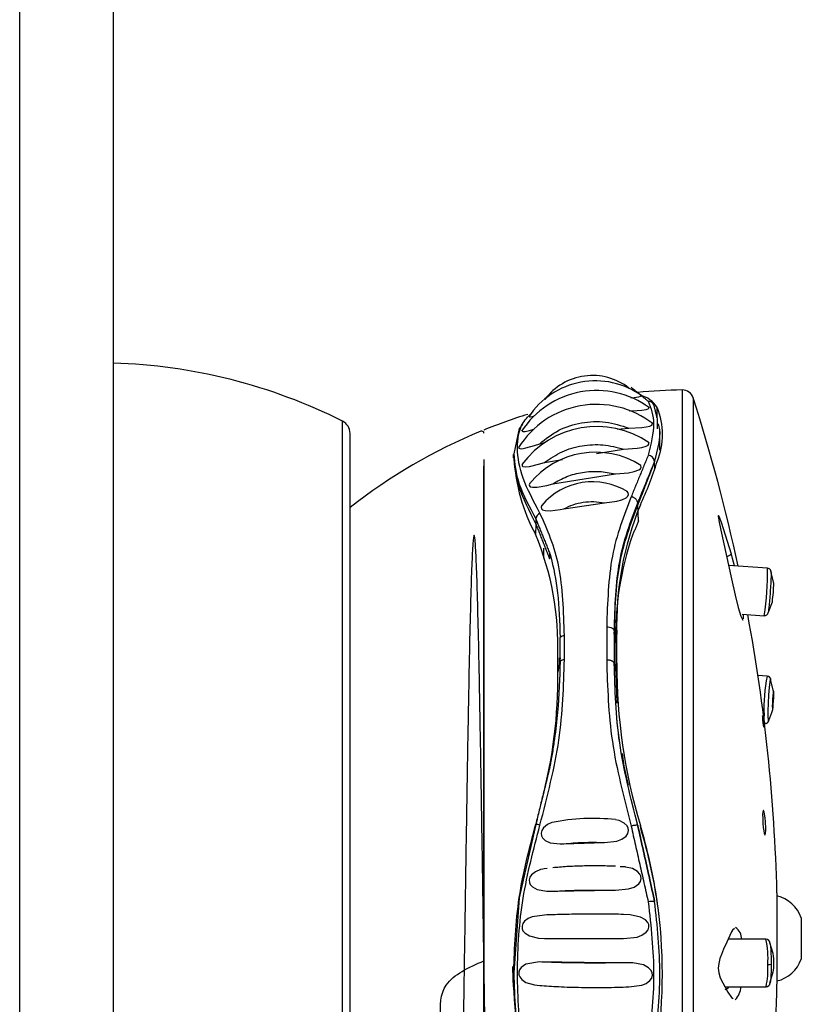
# Model space of a CAD drawing. Header units: millimetres. Extents: x 258.5 to 258.82, y 332.18 to 333.7.
# Tile 1 of 5: x 258.5849 to 258.6259, y 332.3886 to 332.4403. Entities that reach past the tile are written whole.
import ezdxf

# ---------------------------------------------------------------- set-up
doc = ezdxf.new("R2010")
doc.units = ezdxf.units.MM
doc.layers.add('SANINDUSA', color=3, linetype='Continuous')

msp = doc.modelspace()

# ---------------------------------------------------------------- linework, layer by layer
at = {"layer": 'SANINDUSA', "linetype": 'Continuous'}
for p, q in [((258.5848772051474, 332.3109292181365), (258.5848772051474, 333.5509292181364)), ((258.5897899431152, 333.5509292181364), (258.5897899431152, 332.3109292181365)), ((258.6196678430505, 332.42081153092), (258.6196678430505, 332.3901262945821)), ((258.6202485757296, 332.4203944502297), (258.6202485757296, 332.3903625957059)), ((258.6183684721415, 332.4187792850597), (258.6183567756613, 332.4198932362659)), ((258.6018330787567, 332.3648575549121), (258.6018330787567, 332.4191723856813)), ((258.6022299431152, 332.3655009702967), (258.6022299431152, 332.4185289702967)), ((258.6162655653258, 332.4187541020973), (258.6168632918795, 332.4188118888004)), ((258.6184961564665, 332.4176484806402), (258.6184960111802, 332.4186984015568)), ((258.6121857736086, 332.4179876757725), (258.6124487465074, 332.4180562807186)), ((258.6108202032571, 332.4174570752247), (258.6108202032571, 332.4173488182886)), ((258.615171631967, 332.4174717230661), (258.6165919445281, 332.4177114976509)), ((258.6108014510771, 332.4173471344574), (258.6108014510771, 332.4173428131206)), ((258.6108202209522, 332.4172387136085), (258.6108202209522, 332.4170909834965)), ((258.6124462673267, 332.4170116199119), (258.6133780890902, 332.4171689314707)), ((258.6182274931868, 332.416661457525), (258.6182228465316, 332.4170537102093)), ((258.6128693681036, 332.4158770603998), (258.6161593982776, 332.416403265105)), ((258.6134510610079, 332.4145704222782), (258.615583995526, 332.414889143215)), ((258.6173383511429, 332.4147730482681), (258.6173383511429, 332.4148813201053)), ((258.6173840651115, 332.413932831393), (258.6173385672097, 332.4147691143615)), ((258.6119820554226, 332.4140431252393), (258.6119820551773, 332.4137806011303)), ((258.611980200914, 332.4137250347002), (258.6119638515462, 332.4132352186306)), ((258.6241559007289, 332.4114533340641), (258.6221061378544, 332.4115998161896)), ((258.6244768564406, 332.4106766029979), (258.6243322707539, 332.4112763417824)), ((258.6228171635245, 332.4090426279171), (258.6239776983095, 332.4089596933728)), ((258.6228974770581, 332.408787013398), (258.6228879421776, 332.4090375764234)), ((258.6157039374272, 332.4083713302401), (258.6157039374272, 332.4066272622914)), ((258.6132621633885, 332.4067532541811), (258.6132621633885, 332.4076340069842)), ((258.6134867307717, 332.4066563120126), (258.6134867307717, 332.4079166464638)), ((258.6161002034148, 332.4079902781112), (258.6161779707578, 332.4074714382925)), ((258.6162332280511, 332.4064653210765), (258.6162332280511, 332.4079964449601)), ((258.6161779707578, 332.4074714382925), (258.6161779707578, 332.4059906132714)), ((258.6131352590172, 332.405998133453), (258.6131352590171, 332.4068337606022)), ((258.6132621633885, 332.4067532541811), (258.6131352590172, 332.405998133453)), ((258.6132010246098, 332.4067442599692), (258.6132010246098, 332.4065011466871)), ((258.6161002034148, 332.4064597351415), (258.6161779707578, 332.4059906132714)), ((258.6161779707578, 332.4059906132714), (258.6162451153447, 332.4043671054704)), ((258.6241282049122, 332.4057911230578), (258.6236500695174, 332.4058146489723)), ((258.6244651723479, 332.4050062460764), (258.6243163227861, 332.4056044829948)), ((258.6239925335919, 332.4032947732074), (258.6240053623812, 332.4032941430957)), ((258.6119820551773, 332.3980168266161), (258.6119820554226, 332.3979982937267)), ((258.6173383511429, 332.3979391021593), (258.6173383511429, 332.397946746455)), ((258.6175180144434, 332.3977091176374), (258.6174719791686, 332.3979484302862)), ((258.6134510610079, 332.3969808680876), (258.615583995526, 332.3970510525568)), ((258.6112316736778, 332.3948836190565), (258.6112316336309, 332.3948834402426)), ((258.6128693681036, 332.3944898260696), (258.6161593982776, 332.3945444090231)), ((258.6246472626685, 332.3944149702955), (258.6246472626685, 332.3918575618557)), ((258.6259262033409, 332.3930949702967), (258.6259262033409, 332.3909349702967)), ((258.6240604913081, 332.391980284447), (258.6220759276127, 332.3919702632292)), ((258.624446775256, 332.3912178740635), (258.6242678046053, 332.3917864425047)), ((258.6246472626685, 332.3918575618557), (258.6246472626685, 332.3896149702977)), ((258.6108014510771, 332.3902259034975), (258.6108014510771, 332.3902257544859)), ((258.6108202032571, 332.3902259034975), (258.6108202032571, 332.3902182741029)), ((258.6196678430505, 332.3901262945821), (258.6196678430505, 332.3632184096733)), ((258.6202485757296, 332.3903625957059), (258.6202485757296, 332.3636354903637)), ((258.6242710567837, 332.3896713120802), (258.6244442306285, 332.390253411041)), ((258.6219274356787, 332.389469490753), (258.6240731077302, 332.389480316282)), ((258.6222571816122, 332.3889106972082), (258.6223434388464, 332.3888614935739))]:
    msp.add_line(p, q, dxfattribs=at)
at = {"layer": 'SANINDUSA', "linetype": 'Continuous', "flags": 128}
for points in [[(258.616976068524, 332.4204067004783), (258.6171411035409, 332.4204206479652), (258.6173912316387, 332.4204559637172), (258.6174767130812, 332.420479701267), (258.6175165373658, 332.4205085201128), (258.6175018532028, 332.4205351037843)], [(258.6116480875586, 332.4194444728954), (258.6116353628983, 332.4194296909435), (258.6116474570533, 332.4194088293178), (258.6116930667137, 332.419405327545), (258.6118080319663, 332.4194232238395), (258.6118919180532, 332.419444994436)], [(258.6168795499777, 332.4197079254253), (258.6173029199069, 332.4197273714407), (258.6175576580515, 332.419750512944), (258.6177827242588, 332.4197885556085), (258.6178756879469, 332.4198199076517), (258.6179227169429, 332.4198602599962), (258.6179118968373, 332.4198986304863), (258.61788297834, 332.4199188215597)], [(258.6113023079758, 332.4190057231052), (258.6111139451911, 332.4187867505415), (258.6108202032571, 332.4174570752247), (258.6108202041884, 332.4174570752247)], [(258.6168632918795, 332.4188118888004), (258.6175469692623, 332.4188422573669), (258.6177769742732, 332.4188705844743), (258.6179776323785, 332.4189176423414), (258.6180676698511, 332.418960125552), (258.6181090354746, 332.419014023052), (258.6180931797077, 332.4190640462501), (258.6180500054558, 332.4191000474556)], [(258.6112774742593, 332.4186998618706), (258.6112579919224, 332.4186731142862), (258.6112666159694, 332.4186399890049), (258.6113085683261, 332.4186273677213), (258.6114160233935, 332.418634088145), (258.6116436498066, 332.4186849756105), (258.611887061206, 332.4187600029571)], [(258.6111103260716, 332.41784314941), (258.6110859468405, 332.4178026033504), (258.6110930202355, 332.4177568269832), (258.6111348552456, 332.417733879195), (258.6112411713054, 332.4177284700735), (258.6114624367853, 332.4177654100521), (258.6119190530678, 332.4178974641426), (258.6121857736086, 332.4179876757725)], [(258.6165919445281, 332.4177114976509), (258.6173029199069, 332.4177564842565), (258.6175576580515, 332.417795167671), (258.6177827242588, 332.4178587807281), (258.6178756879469, 332.4179100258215), (258.6179227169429, 332.4179742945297), (258.6179118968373, 332.4180338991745), (258.6178634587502, 332.4180854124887)], [(258.6112973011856, 332.416954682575), (258.6112579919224, 332.4168809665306), (258.6112666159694, 332.4168269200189), (258.6113085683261, 332.4167959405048), (258.6114160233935, 332.4167779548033), (258.6116436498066, 332.4167988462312), (258.6121309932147, 332.4169163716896), (258.6124462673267, 332.4170116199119)], [(258.6161593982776, 332.416403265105), (258.6168549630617, 332.4164664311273), (258.6171411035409, 332.4165221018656), (258.6173912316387, 332.4166141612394), (258.6174767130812, 332.4166772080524), (258.6175165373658, 332.4167526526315), (258.6175018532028, 332.4168209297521), (258.6174499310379, 332.4168799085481)], [(258.6116732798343, 332.4159213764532), (258.6116353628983, 332.4158338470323), (258.6116474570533, 332.415771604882), (258.6116930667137, 332.4157311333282), (258.6118080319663, 332.4156993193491), (258.6120486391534, 332.4157026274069), (258.6125648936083, 332.4157990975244), (258.6128693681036, 332.4158770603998)], [(258.615583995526, 332.414889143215), (258.6162393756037, 332.4149749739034), (258.6165003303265, 332.4150448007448), (258.6167258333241, 332.4151530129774), (258.6168145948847, 332.4152354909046), (258.6168520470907, 332.4153304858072), (258.6168323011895, 332.4154130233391), (258.6167717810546, 332.4154839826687)], [(258.6123023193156, 332.4147564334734), (258.6122672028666, 332.4146541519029), (258.6122853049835, 332.4145780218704), (258.6123409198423, 332.4145229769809), (258.6124722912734, 332.414474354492), (258.6127293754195, 332.4144592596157), (258.6132587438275, 332.4145309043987), (258.6134510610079, 332.4145704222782)], [(258.6222571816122, 332.4121830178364), (258.6217298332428, 332.4138505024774), (258.6216038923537, 332.4141692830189), (258.6215780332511, 332.4142119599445), (258.6215664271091, 332.4142098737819), (258.6215654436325, 332.4141740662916), (258.6215730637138, 332.414109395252), (258.6215987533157, 332.4139623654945), (258.6217062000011, 332.413450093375), (258.6222571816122, 332.4109010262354)], [(258.6224143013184, 332.4115777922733), (258.6223173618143, 332.4119671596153), (258.6222571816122, 332.4121830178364)], [(258.6222571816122, 332.4109010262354), (258.6224511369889, 332.4100306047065), (258.6226142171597, 332.4093979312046), (258.6227555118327, 332.4089429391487), (258.6228548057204, 332.4087314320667), (258.6228626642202, 332.4087416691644)], [(258.6241860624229, 332.4091044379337), (258.6242214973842, 332.4091957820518), (258.6244055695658, 332.409682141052), (258.6244090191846, 332.409691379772)], [(258.6157039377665, 332.4083713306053), (258.6157790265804, 332.4083711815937), (258.6158524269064, 332.4083622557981), (258.6159209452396, 332.40834495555), (258.6159815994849, 332.4083200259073), (258.6160317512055, 332.4082885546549), (258.616069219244, 332.4082519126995), (258.6160923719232, 332.4082116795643), (258.6161002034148, 332.4081696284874)], [(258.6244784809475, 332.4048431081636), (258.6244755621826, 332.4049659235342), (258.624467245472, 332.4050215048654), (258.6244548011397, 332.4050013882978), (258.6244401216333, 332.4049086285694), (258.6244254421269, 332.4047573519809), (258.6244129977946, 332.4045705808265), (258.6244046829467, 332.4043767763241), (258.6244017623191, 332.4042054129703), (258.6244046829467, 332.4040825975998), (258.6244129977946, 332.4040270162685), (258.6244254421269, 332.4040471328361), (258.6244401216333, 332.4041398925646), (258.6244548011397, 332.404291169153), (258.624467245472, 332.4044779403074), (258.6244755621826, 332.4046717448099), (258.6244784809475, 332.4048431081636)], [(258.6242214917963, 332.4034617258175), (258.6243695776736, 332.4038833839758), (258.6244247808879, 332.4040433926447)], [(258.6239507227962, 332.403107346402), (258.623926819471, 332.4033201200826), (258.6239083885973, 332.403504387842), (258.623897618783, 332.4036382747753), (258.6238956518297, 332.4037070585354), (258.6238988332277, 332.4037057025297)], [(258.6165138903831, 332.4017171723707), (258.616597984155, 332.4010559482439), (258.6168330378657, 332.4000551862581)], [(258.615583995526, 332.3970510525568), (258.6162393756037, 332.3971270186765), (258.6165003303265, 332.3972240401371), (258.6167258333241, 332.3973899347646), (258.6168145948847, 332.3975214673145), (258.6168520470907, 332.3976757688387), (258.6168323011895, 332.3978117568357), (258.6167717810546, 332.39793038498), (258.6166297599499, 332.3980717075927), (258.6163555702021, 332.3982075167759), (258.6161723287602, 332.398235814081)], [(258.6240403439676, 332.398139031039), (258.6240210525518, 332.3983517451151), (258.6239966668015, 332.3985351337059), (258.6239697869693, 332.3986694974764), (258.623943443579, 332.3987389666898), (258.6239207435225, 332.3987348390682), (258.6239043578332, 332.398657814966), (258.6238961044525, 332.3985176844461), (258.623896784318, 332.3983311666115), (258.6239062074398, 332.3981191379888), (258.6239106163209, 332.3980537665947), (258.6239299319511, 332.3978410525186), (258.6239543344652, 332.3976576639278), (258.6239812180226, 332.3975232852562), (258.6240075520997, 332.3974538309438), (258.6240302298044, 332.3974579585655), (258.6240465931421, 332.3975349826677), (258.6240548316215, 332.3976751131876), (258.6240541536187, 332.3978616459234), (258.6240447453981, 332.3980736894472), (258.6240403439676, 332.398139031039)], [(258.6119820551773, 332.3979982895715), (258.6111139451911, 332.3941526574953), (258.6108202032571, 332.3902182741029), (258.6108202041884, 332.3902182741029)], [(258.6128414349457, 332.3981030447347), (258.6128270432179, 332.3981006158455), (258.6125894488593, 332.3979932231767), (258.6123850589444, 332.3978219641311), (258.6123023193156, 332.3976879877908), (258.6122672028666, 332.3975342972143), (258.6122853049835, 332.3974023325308), (258.6123409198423, 332.3972902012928), (258.6124722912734, 332.3971596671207), (258.6127293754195, 332.3970392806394), (258.6132587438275, 332.3969760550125), (258.6134510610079, 332.3969808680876), (258.6134510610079, 332.3969808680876)], [(258.612347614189, 332.3956451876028), (258.6122226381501, 332.3956262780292), (258.6119714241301, 332.3955208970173), (258.6117523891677, 332.3953476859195), (258.6116732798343, 332.3952268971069), (258.6116353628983, 332.3950849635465), (258.6116474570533, 332.3949599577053), (258.6116930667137, 332.3948554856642), (258.6118080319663, 332.3947257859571), (258.6120486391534, 332.3945911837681), (258.6125648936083, 332.3944933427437), (258.6128693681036, 332.3944898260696), (258.6128693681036, 332.3944898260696)], [(258.6125839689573, 332.3956847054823), (258.6124226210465, 332.3956675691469), (258.6123461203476, 332.3956552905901)], [(258.6161593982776, 332.3945444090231), (258.6168549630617, 332.3946165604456), (258.6171411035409, 332.3947156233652), (258.6173912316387, 332.3948902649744), (258.6174767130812, 332.3950108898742), (258.6175165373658, 332.3951543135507), (258.6175018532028, 332.3952828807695), (258.6174499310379, 332.3953931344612), (258.6173200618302, 332.3955325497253), (258.6170518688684, 332.395680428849), (258.6166908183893, 332.3957542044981)], [(258.616693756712, 332.3957693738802), (258.6166409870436, 332.3957732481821), (258.6164056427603, 332.3957829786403)], [(258.6124452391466, 332.3932447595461), (258.6117965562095, 332.3931544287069), (258.6115783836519, 332.3930626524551), (258.6113859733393, 332.3929169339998), (258.6113015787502, 332.3927988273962), (258.6112579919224, 332.3926555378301), (258.6112666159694, 332.392527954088), (258.6113085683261, 332.3924224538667), (258.6114160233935, 332.392289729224), (258.6116436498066, 332.3921454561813), (258.6121309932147, 332.3920252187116), (258.6124462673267, 332.3920097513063)], [(258.6165919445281, 332.3920096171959), (258.6173029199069, 332.3920900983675), (258.6175576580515, 332.3921842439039), (258.6177827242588, 332.3923392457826), (258.6178756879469, 332.3924604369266), (258.6179227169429, 332.392607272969), (258.6179118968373, 332.3927386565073), (258.6178634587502, 332.3928488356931), (258.6177402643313, 332.3929879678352), (258.6174826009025, 332.3931386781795), (258.6169424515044, 332.3932632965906), (258.6165923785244, 332.3932791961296)], [(258.6224091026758, 332.3925380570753), (258.6223084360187, 332.3924570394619), (258.6222571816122, 332.3923612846)], [(258.6222571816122, 332.3923612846), (258.6220075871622, 332.3918228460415), (258.6218388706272, 332.3914437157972), (258.6217273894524, 332.3911685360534), (258.6216551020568, 332.3909607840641), (258.6215894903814, 332.3907031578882), (258.6215714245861, 332.3905783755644), (258.6215647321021, 332.3904488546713), (258.6215702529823, 332.3903341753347), (258.6215907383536, 332.3902009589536), (258.621670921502, 332.3899416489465), (258.6220730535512, 332.3892014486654), (258.6222571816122, 332.3889106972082)], [(258.612184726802, 332.390778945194), (258.6114637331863, 332.3906630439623), (258.6112052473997, 332.3904868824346), (258.6111270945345, 332.390375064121), (258.6110859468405, 332.3902397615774), (258.6110930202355, 332.3901081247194), (258.6111348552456, 332.3899967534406), (258.6112411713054, 332.3898576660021), (258.6114624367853, 332.3897053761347), (258.6119190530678, 332.389572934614), (258.6121857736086, 332.3895504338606)], [(258.6168639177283, 332.3907397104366), (258.6145206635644, 332.3907502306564), (258.612184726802, 332.390778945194)], [(258.6168632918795, 332.3894722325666), (258.6175469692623, 332.3895613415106), (258.6177769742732, 332.3896567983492), (258.6179776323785, 332.3898068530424), (258.6180676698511, 332.3899336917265), (258.6181090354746, 332.3900848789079), (258.6180931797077, 332.3902171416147), (258.6180392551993, 332.3903303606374), (258.617905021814, 332.390473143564), (258.6176305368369, 332.3906225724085), (258.6170748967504, 332.3907327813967), (258.6168639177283, 332.3907397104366)], [(258.6220985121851, 332.3894703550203), (258.6220494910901, 332.3893816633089), (258.6219108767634, 332.3893138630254)]]:
    msp.add_lwpolyline(points, dxfattribs=at)
at = {"layer": 'SANINDUSA', "linetype": 'Continuous'}
for centre, radius, start, end in [((258.5889076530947, 332.3934357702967), 0.02879999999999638, 63.33331268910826, 88.2444651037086), ((258.614957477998, 332.4184547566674), 0.00311676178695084, 52.00825712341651, 143.2623897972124), ((258.6151076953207, 332.4171169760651), 0.004173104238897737, 54.27435145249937, 146.7869582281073), ((258.6151728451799, 332.4160942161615), 0.004689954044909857, 53.70033219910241, 147.0070321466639), ((258.6201129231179, 332.3920149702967), 0.02879999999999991, 90.88549390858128, 95.54144044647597), ((258.6171334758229, 332.4191339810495), 0.001439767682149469, 31.82628554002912, 76.40187265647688), ((258.6196771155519, 332.4202116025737), 0.0006000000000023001, 17.74288892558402, 90.88549390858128), ((258.6151697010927, 332.4152151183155), 0.004837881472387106, 52.3198609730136, 147.9123309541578), ((258.6178860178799, 332.4198805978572), 0.0003369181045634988, 1.318210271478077, 89.88955905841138), ((258.5315531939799, 332.3920149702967), 0.09312500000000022, 12.11799736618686, 17.74288892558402), ((258.6200602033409, 332.3920149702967), 0.02880000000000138, 107.1692696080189, 112.0478414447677), ((258.6149753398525, 332.4184757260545), 0.003666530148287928, 337.2563913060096, 22.74360869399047), ((258.6015099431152, 332.4185289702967), 0.0007200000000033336, 359.9999999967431, 63.33331268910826), ((258.6200602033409, 332.3920149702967), 0.02880000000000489, 112.3803415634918, 128.2508980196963), ((258.6091402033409, 332.4185346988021), 0.0001199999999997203, 0, 112.3803415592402), ((258.6151830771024, 332.4140278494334), 0.00486356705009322, 55.60774490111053, 143.9259463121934), ((258.6151174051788, 332.4130787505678), 0.00446425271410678, 57.64407300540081, 141.0895899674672), ((258.6178586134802, 332.4170218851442), 0.0003656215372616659, 4.994420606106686, 85.59941854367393), ((258.6203266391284, 332.417759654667), 0.009508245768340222, 183.2436863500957, 208.4142782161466), ((258.6028250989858, 332.4217763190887), 0.01623248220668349, 334.4646165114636, 343.1026374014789), ((258.6149672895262, 332.4124966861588), 0.003495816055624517, 58.0271027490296, 139.9327141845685), ((258.6327793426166, 332.4084789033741), 0.01655314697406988, 157.6292307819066, 181.6701729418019), ((258.6123617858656, 332.4140032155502), 0.0003818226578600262, 115.1390330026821, 173.999562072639), ((258.5980534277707, 332.4073818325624), 0.01509178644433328, 357.9187699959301, 22.82093725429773), ((258.6322098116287, 332.4079130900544), 0.01603792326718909, 160.6322033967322, 181.5780219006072), ((258.6241182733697, 332.4087157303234), 0.003935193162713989, 118.2250025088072, 122.7629079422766), ((258.6093064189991, 332.4112613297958), 0.01485072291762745, 351.0840641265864, 0.7408092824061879), ((258.624132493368, 332.4112325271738), 0.0002184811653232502, 349.0039588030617, 83.91262628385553), ((258.6165902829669, 332.4107399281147), 0.007886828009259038, 352.3009605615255, 359.5399314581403), ((258.6240012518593, 332.4091528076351), 0.0001909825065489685, 263.0349269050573, 349.8662728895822), ((258.5315531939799, 332.3920149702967), 0.09312500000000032, 1.476779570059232, 10.52246119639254), ((258.6135257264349, 332.4075254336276), 0.0003931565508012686, 95.69232017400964, 132.2272062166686), ((258.5887578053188, 332.4056151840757), 0.02438046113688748, 345.0103815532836, 0.8999794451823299), ((258.6457390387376, 332.4064082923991), 0.02950586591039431, 179.8892552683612, 196.661597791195), ((258.6327752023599, 332.4040973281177), 0.008811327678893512, 168.9171104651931, 182.2882555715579), ((258.6241198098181, 332.4055760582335), 0.000211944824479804, 358.2859253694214, 87.76469471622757), ((258.6247855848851, 332.4035807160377), 0.0008311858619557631, 168.5639652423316, 200.1678099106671), ((258.6240171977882, 332.403506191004), 0.0002090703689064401, 266.9048676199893, 349.5907046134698), ((258.614989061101, 332.3875873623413), 0.0107303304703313, 83.65587251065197, 101.5436439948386), ((258.6120097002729, 332.3974652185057), 0.0005337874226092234, 69.16216222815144, 92.9687028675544), ((258.5911035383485, 332.3900047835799), 0.02753899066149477, 8.261055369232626, 16.76520413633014), ((258.5920683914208, 332.3900524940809), 0.02657644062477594, 8.26996743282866, 16.74412964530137), ((258.624229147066, 332.3924949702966), 0.001800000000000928, 19.47122063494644, 76.56827816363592), ((258.6181780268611, 332.3924752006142), 0.001486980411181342, 88.27275236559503, 101.2996649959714), ((258.591894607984, 332.3901463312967), 0.02673580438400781, 351.7955534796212, 8.204446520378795), ((258.6220394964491, 332.3919740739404), 0.0007519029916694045, 359.9855424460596, 54.85650022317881), ((258.6201409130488, 332.3910096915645), 0.004037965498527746, 354.8689518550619, 13.90829692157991), ((258.6240576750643, 332.3917500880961), 0.0002266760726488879, 1.475509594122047, 88.8118510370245), ((258.6218945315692, 332.3908016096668), 0.00258596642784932, 357.7368532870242, 9.263228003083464), ((258.6205383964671, 332.3903389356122), 0.003637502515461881, 346.3465701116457, 4.882928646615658), ((258.6241908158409, 332.3917415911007), 0.00109339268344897, 268.5263798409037, 277.9785059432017), ((258.6224152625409, 332.3905951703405), 0.00206585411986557, 350.249601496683, 2.894563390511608), ((258.624229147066, 332.3915349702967), 0.001800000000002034, 283.4317218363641, 340.5287793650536), ((258.6216738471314, 332.3895733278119), 0.001096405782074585, 315.149028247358, 354.7876662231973), ((258.5315531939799, 332.3920149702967), 0.09312500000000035, 348.9714026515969, 358.5232204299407), ((258.6240750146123, 332.3896985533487), 0.0002147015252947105, 268.98857852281, 354.1677290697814)]:
    msp.add_arc(centre, radius, start, end, dxfattribs=at)
for points in [[(258.6169910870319, 332.4209528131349), (258.6178866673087, 332.4202175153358)], [(258.618345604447, 332.4193732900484), (258.6182231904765, 332.4198877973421)], [(258.6108014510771, 332.4173428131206), (258.6108202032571, 332.4174247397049)], [(258.6178866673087, 332.4173864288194), (258.6169910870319, 332.4152071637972)], [(258.6108202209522, 332.4172387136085), (258.6108014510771, 332.4173428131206)], [(258.6182232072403, 332.4170549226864), (258.6173383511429, 332.4147730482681)], [(258.6173383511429, 332.4148813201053), (258.6182228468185, 332.4170537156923)], [(258.6119820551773, 332.4140431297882), (258.6127201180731, 332.4122206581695)], [(258.6119820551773, 332.4137806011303), (258.6127097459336, 332.4119373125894)], [(258.6173840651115, 332.413932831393), (258.6170794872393, 332.4132317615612)], [(258.6127097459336, 332.4119373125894), (258.6127201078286, 332.4122205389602)], [(258.6161002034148, 332.4081696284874), (258.6161002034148, 332.4064470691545)], [(258.613262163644, 332.4076340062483), (258.6132614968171, 332.407816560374)], [(258.6132614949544, 332.4065638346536), (258.613262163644, 332.4067532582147)], [(258.6127201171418, 332.4010211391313), (258.6119820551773, 332.3979982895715)], [(258.6127097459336, 332.4009885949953), (258.6119820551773, 332.3980168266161)], [(258.6127201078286, 332.4010210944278), (258.6127097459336, 332.4009885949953)], [(258.6169910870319, 332.397906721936), (258.6178866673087, 332.393933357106)], [(258.6173383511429, 332.397946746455), (258.6182228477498, 332.3939615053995)], [(258.6182228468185, 332.3939615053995), (258.6173383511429, 332.3979391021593)], [(258.6108014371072, 332.3902260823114), (258.6108328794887, 332.3906471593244)]]:
    msp.add_open_spline(points, degree=1, dxfattribs=at)
for points, knots in [([(258.6178866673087, 332.4202175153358), (258.6180283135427, 332.4198538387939), (258.6183116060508, 332.4191264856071), (258.6180283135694, 332.4179664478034), (258.6178866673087, 332.4173864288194)], [0, 0, 0, 0, 0.4999999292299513, 0.9999999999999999, 0.9999999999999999, 0.9999999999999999, 0.9999999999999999]), ([(258.6121995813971, 332.4143488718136), (258.6118648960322, 332.4149741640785), (258.611196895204, 332.416222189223), (258.6109460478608, 332.4177811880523), (258.6111274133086, 332.4189760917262), (258.6116361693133, 332.419476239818), (258.6118206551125, 332.419657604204)], [0, 0, 0, 0, 0.2800247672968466, 0.5589033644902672, 0.8400489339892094, 0.9999999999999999, 0.9999999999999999, 0.9999999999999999, 0.9999999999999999]), ([(258.6121857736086, 332.4179876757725), (258.612508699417, 332.4182446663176), (258.6131524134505, 332.4187569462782), (258.6143741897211, 332.419136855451), (258.6156603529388, 332.4191974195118), (258.6164616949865, 332.4189405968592), (258.6168632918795, 332.4188118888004)], [0, 0, 0, 0, 0.2511823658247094, 0.5007020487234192, 0.7497741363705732, 1, 1, 1, 1]), ([(258.618223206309, 332.4170549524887), (258.6183884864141, 332.417677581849), (258.6185976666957, 332.418465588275), (258.6184562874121, 332.4189344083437), (258.6184266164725, 332.4190327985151)], [0, 0, 0, 0, 0.7901323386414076, 1, 1, 1, 1]), ([(258.6124462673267, 332.4170116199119), (258.6127417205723, 332.4172128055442), (258.6133305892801, 332.4176137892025), (258.6144011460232, 332.4179167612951), (258.6155215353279, 332.417982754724), (258.6162345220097, 332.4178020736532), (258.6165919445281, 332.4177114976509)], [0, 0, 0, 0, 0.2511816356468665, 0.5006308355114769, 0.7496646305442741, 1, 1, 1, 1]), ([(258.6108202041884, 332.4174570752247), (258.6108702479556, 332.4169480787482), (258.6109703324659, 332.4159301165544), (258.611644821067, 332.4146721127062), (258.6119820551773, 332.4140431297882)], [0, 0, 0, 0, 0.5000151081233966, 1, 1, 1, 1]), ([(258.6092602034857, 332.4171608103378), (258.6092602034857, 332.416971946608), (258.6092602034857, 332.4163253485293), (258.6092602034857, 332.4142110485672), (258.6092602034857, 332.4109497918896), (258.6092602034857, 332.4069017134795), (258.6092602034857, 332.4022974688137), (258.6092602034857, 332.3972935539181), (258.6092602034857, 332.3920889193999), (258.6092602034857, 332.3868774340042), (258.6092602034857, 332.3818772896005), (258.6092602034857, 332.3772151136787), (258.6092602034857, 332.3746145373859), (258.6092602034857, 332.373314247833)], [0, 0, 0, 0, 0.03962556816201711, 0.1356629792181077, 0.2317005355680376, 0.3277379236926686, 0.4237752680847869, 0.5198127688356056, 0.6158502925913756, 0.7118876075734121, 0.8079250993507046, 0.9039624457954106, 1, 1, 1, 1]), ([(258.6119820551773, 332.4137806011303), (258.6116452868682, 332.4144501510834), (258.6109717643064, 332.415789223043), (258.610870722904, 332.4168289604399), (258.6108202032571, 332.4173488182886)], [0, 0, 0, 0, 0.5000104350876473, 1, 1, 1, 1]), ([(258.6092602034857, 332.3653492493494), (258.6092602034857, 332.3653384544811), (258.6092602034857, 332.3651692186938), (258.6092602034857, 332.3658009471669), (258.6092602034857, 332.3673058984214), (258.6092602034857, 332.3698725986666), (258.6092602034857, 332.3732601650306), (258.6092602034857, 332.377376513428), (258.6092602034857, 332.382053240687), (258.6092602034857, 332.387113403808), (258.6092602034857, 332.3923616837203), (258.6092602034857, 332.3975970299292), (258.6092602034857, 332.4026165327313), (258.6092602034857, 332.4072335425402), (258.6092602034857, 332.411247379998), (258.6092602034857, 332.4145905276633), (258.6092602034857, 332.4160707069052), (258.6092602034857, 332.4168107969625)], [0, 0, 0, 0, 0.004842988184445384, 0.07592560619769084, 0.1470083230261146, 0.2180909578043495, 0.2891736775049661, 0.3602563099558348, 0.431338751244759, 0.502421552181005, 0.5735041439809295, 0.6445868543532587, 0.7156693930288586, 0.7867520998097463, 0.8578347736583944, 0.9289173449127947, 1, 1, 1, 1]), ([(258.6128693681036, 332.4158770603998), (258.6131102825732, 332.4160167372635), (258.6135901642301, 332.416294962), (258.6144319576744, 332.4165100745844), (258.6153081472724, 332.4165691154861), (258.6158750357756, 332.4164586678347), (258.6161593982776, 332.416403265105)], [0, 0, 0, 0, 0.2513172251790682, 0.5006030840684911, 0.7494926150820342, 1, 1, 1, 1]), ([(258.6134510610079, 332.4145704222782), (258.6136107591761, 332.4146492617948), (258.6139284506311, 332.4148060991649), (258.6144702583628, 332.4149307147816), (258.6150317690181, 332.4149706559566), (258.615399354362, 332.4149163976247), (258.615583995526, 332.414889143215)], [0, 0, 0, 0, 0.2516492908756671, 0.5006120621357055, 0.7491533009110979, 1, 1, 1, 1]), ([(258.6169910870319, 332.4152071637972), (258.61660457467, 332.4142120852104), (258.6158313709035, 332.4122214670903), (258.6157464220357, 332.4096549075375), (258.6157039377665, 332.4083713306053)], [0, 0, 0, 0, 0.4998842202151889, 1, 1, 1, 1]), ([(258.6161002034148, 332.4081696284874), (258.6161407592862, 332.4094292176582), (258.6162218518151, 332.4119477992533), (258.6169662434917, 332.4139036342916), (258.6173383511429, 332.4148813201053)], [0, 0, 0, 0, 0.5001184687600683, 1, 1, 1, 1]), ([(258.6161002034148, 332.4079902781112), (258.6161414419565, 332.4092508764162), (258.6162239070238, 332.4117717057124), (258.6169669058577, 332.4137726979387), (258.6173383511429, 332.4147730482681)], [0, 0, 0, 0, 0.5000728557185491, 1, 1, 1, 1]), ([(258.6173383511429, 332.4148813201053), (258.6173320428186, 332.4149130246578), (258.617321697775, 332.4149650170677), (258.6172783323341, 332.4150352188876), (258.6172290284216, 332.4150909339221), (258.6171681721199, 332.4151383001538), (258.6170888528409, 332.415182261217), (258.6170281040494, 332.4151977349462), (258.6169910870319, 332.4152071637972)], [0, 0, 0, 0, 0.2150027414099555, 0.3525837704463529, 0.5003541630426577, 0.6481927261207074, 0.7856277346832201, 1, 1, 1, 1]), ([(258.6134867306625, 332.4079166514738), (258.6134465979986, 332.4091848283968), (258.613366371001, 332.4117199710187), (258.6125883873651, 332.4134728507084), (258.6121995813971, 332.4143488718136)], [0, 0, 0, 0, 0.5002388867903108, 1, 1, 1, 1]), ([(258.6095903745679, 332.3732823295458), (258.6095766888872, 332.373705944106), (258.6095436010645, 332.3747301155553), (258.6094911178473, 332.3770419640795), (258.6094329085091, 332.3800250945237), (258.6093747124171, 332.3834270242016), (258.6093165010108, 332.387111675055), (258.6092583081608, 332.390960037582), (258.6092000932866, 332.3948436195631), (258.6091419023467, 332.3986332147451), (258.609083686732, 332.4022014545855), (258.6090254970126, 332.4054309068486), (258.6089672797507, 332.4082123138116), (258.6089090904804, 332.4104540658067), (258.6088508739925, 332.4120812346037), (258.6087926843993, 332.4130384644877), (258.6087344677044, 332.4132963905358), (258.6086762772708, 332.4128424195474), (258.6086180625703, 332.4116969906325), (258.6085598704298, 332.4098919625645), (258.6085016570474, 332.4074944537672), (258.6084434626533, 332.4045773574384), (258.6083852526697, 332.4012445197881), (258.6083270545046, 332.397601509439), (258.6082688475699, 332.3937737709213), (258.6082106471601, 332.3898869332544), (258.6081524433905, 332.3860703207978), (258.6080942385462, 332.3824538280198), (258.6080360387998, 332.3791530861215), (258.6079778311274, 332.3762851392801), (258.6079196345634, 332.3739370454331), (258.6078614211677, 332.372196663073), (258.607803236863, 332.3711119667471), (258.6077449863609, 332.3707291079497), (258.607686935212, 332.3710514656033), (258.6076281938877, 332.3720768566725), (258.6075719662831, 332.3737626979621), (258.6075064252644, 332.3760642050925), (258.6074755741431, 332.378877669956), (258.6073153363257, 332.3821988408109), (258.6076379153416, 332.3855896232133), (258.6063512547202, 332.38956106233), (258.6084611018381, 332.3904894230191), (258.6092602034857, 332.3908410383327)], [0, 0, 0, 0, 0.01749691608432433, 0.04230223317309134, 0.06710624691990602, 0.09191175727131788, 0.1167154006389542, 0.1415214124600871, 0.1663246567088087, 0.191130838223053, 0.2159338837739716, 0.2407402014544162, 0.26554308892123, 0.2903494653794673, 0.3151523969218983, 0.339958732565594, 0.3647617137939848, 0.3895679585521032, 0.4143711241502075, 0.4391771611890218, 0.4639806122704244, 0.4887863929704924, 0.5135901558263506, 0.5383955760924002, 0.5631997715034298, 0.588004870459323, 0.6128094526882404, 0.6376140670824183, 0.6624192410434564, 0.6872233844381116, 0.712028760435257, 0.7368325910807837, 0.7616383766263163, 0.7864418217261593, 0.8112478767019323, 0.8360510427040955, 0.8608572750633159, 0.8856602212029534, 0.9104666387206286, 0.9352694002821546, 0.9600758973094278, 0.9848788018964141, 1, 1, 1, 1]), ([(258.6123899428, 332.4125039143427), (258.6123899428, 332.4124473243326), (258.6123899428, 332.4123120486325), (258.6123899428, 332.4121005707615), (258.6123899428, 332.4119775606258)], [0, 0, 0, 0, 0.4183309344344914, 1, 1, 1, 1]), ([(258.6127290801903, 332.4121883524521), (258.6127294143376, 332.4121883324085), (258.6127321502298, 332.4121881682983), (258.6129199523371, 332.4114683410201), (258.6131761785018, 332.4102511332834), (258.6132313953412, 332.4086309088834), (258.6132592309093, 332.4078141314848)], [0, 0, 0, 0, 0.0009427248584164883, 0.00771873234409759, 0.4997773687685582, 1, 1, 1, 1]), ([(258.6243425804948, 332.4112191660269), (258.6243413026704, 332.4111499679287), (258.6243387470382, 332.4110115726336), (258.6243190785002, 332.4106373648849), (258.6242910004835, 332.410207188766), (258.6242574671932, 332.4097700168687), (258.6242244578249, 332.4094047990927), (258.6241984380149, 332.4091673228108), (258.6241893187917, 332.4091334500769), (258.6241857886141, 332.4091203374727)], [0, 0, 0, 0, 0.1507942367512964, 0.3015865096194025, 0.452379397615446, 0.6031708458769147, 0.7539615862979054, 0.904755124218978, 0.9999999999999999, 0.9999999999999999, 0.9999999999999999, 0.9999999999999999]), ([(258.6121995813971, 332.3979640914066), (258.6125883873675, 332.3994699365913), (258.6133663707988, 332.4024830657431), (258.6134465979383, 332.4052647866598), (258.6134867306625, 332.40665631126)], [0, 0, 0, 0, 0.4997612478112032, 0.9999999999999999, 0.9999999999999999, 0.9999999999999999, 0.9999999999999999]), ([(258.6132592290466, 332.4065615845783), (258.6132332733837, 332.4056803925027), (258.6131943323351, 332.4043583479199), (258.6130010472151, 332.4027271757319), (258.6128763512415, 332.4019023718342), (258.6128056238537, 332.4014867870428), (258.6127681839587, 332.4012780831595), (258.6127488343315, 332.4011731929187), (258.6127390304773, 332.4011206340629), (258.6127339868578, 332.4010940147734), (258.6127315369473, 332.4010809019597), (258.6127302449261, 332.4010742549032), (258.6127295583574, 332.4010707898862), (258.6127292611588, 332.4010692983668), (258.6127291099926, 332.4010685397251)], [0, 0, 0, 0, 0.4998650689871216, 0.7499430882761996, 0.8750044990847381, 0.9375447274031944, 0.9688170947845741, 0.9844501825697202, 0.9922658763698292, 0.9961642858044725, 0.9981428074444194, 0.9990688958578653, 0.9995264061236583, 1, 1, 1, 1]), ([(258.6134867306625, 332.40665631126), (258.6134632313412, 332.4066522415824), (258.6134162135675, 332.4066440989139), (258.6133539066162, 332.406622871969), (258.6132999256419, 332.4065963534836), (258.6132743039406, 332.4065746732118), (258.6132614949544, 332.4065638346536)], [0, 0, 0, 0, 0.2498210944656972, 0.499845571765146, 0.7499591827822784, 1, 1, 1, 1]), ([(258.6161002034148, 332.4064470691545), (258.616098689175, 332.4064594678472), (258.6160956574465, 332.406484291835), (258.6160714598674, 332.4065200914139), (258.616033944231, 332.4065528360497), (258.615983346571, 332.4065810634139), (258.6159222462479, 332.4066036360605), (258.6158532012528, 332.406619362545), (258.6157791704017, 332.4066282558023), (258.6157289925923, 332.4066275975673), (258.6157039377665, 332.4066272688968)], [0, 0, 0, 0, 0.124820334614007, 0.249908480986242, 0.3750082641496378, 0.5000083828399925, 0.6250014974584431, 0.7501084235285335, 0.8752239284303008, 1, 1, 1, 1]), ([(258.6157039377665, 332.4066272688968), (258.615746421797, 332.40521902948), (258.6158313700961, 332.4024032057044), (258.616604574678, 332.3994053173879), (258.6169910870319, 332.397906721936)], [0, 0, 0, 0, 0.5001163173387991, 1, 1, 1, 1]), ([(258.6173383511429, 332.397946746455), (258.6169669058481, 332.3994079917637), (258.6162239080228, 332.4023309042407), (258.6161414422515, 332.4050833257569), (258.6161002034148, 332.4064597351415)], [0, 0, 0, 0, 0.4999278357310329, 1, 1, 1, 1]), ([(258.6173383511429, 332.3979391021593), (258.6169662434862, 332.3994032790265), (258.6162218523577, 332.4023323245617), (258.6161407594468, 332.4050752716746), (258.6161002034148, 332.4064470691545)], [0, 0, 0, 0, 0.4998819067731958, 1, 1, 1, 1]), ([(258.6243275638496, 332.4055693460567), (258.6243245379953, 332.4055959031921), (258.6243158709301, 332.4056719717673), (258.6242906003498, 332.4056133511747), (258.6242576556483, 332.4054088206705), (258.6242241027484, 332.4050626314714), (258.6241960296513, 332.4046400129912), (258.6241763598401, 332.4041928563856), (258.6241738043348, 332.4039486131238), (258.6241725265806, 332.4038264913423)], [0, 0, 0, 0, 0.08206125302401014, 0.2350510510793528, 0.3880400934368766, 0.5410317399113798, 0.6940214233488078, 0.8470105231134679, 1, 1, 1, 1]), ([(258.6241725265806, 332.4038264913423), (258.6241738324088, 332.4037266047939), (258.6241764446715, 332.4035267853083), (258.6241946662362, 332.4033999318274), (258.624212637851, 332.4034471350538), (258.6242209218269, 332.403468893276)], [0, 0, 0, 0, 0.3501438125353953, 0.7004502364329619, 0.9999999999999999, 0.9999999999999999, 0.9999999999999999, 0.9999999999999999]), ([(258.6108202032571, 332.3902259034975), (258.6108707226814, 332.3915485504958), (258.6109717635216, 332.3941938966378), (258.6116452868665, 332.3967424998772), (258.6119820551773, 332.3980168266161)], [0, 0, 0, 0, 0.499990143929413, 1, 1, 1, 1]), ([(258.6121995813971, 332.3825058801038), (258.6118648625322, 332.3837583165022), (258.6111951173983, 332.3862643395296), (258.6109362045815, 332.3902062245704), (258.6111993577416, 332.3941573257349), (258.6118657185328, 332.3966934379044), (258.6121995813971, 332.3979640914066)], [0, 0, 0, 0, 0.2505831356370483, 0.5013964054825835, 0.7501875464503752, 1, 1, 1, 1]), ([(258.6173383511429, 332.3979391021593), (258.6173317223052, 332.3979452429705), (258.6173210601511, 332.3979551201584), (258.6172770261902, 332.397959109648), (258.6172289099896, 332.3979571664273), (258.6171699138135, 332.3979493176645), (258.6170909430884, 332.3979348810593), (258.6170293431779, 332.3979175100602), (258.6169910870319, 332.397906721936)], [0, 0, 0, 0, 0.2221423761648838, 0.3573049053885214, 0.5003356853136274, 0.6433929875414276, 0.7785319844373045, 1, 1, 1, 1]), ([(258.6134510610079, 332.3969808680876), (258.6136107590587, 332.3969982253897), (258.6139284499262, 332.397032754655), (258.614470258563, 332.3970602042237), (258.6150317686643, 332.3970689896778), (258.6153993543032, 332.3970570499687), (258.615583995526, 332.3970510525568)], [0, 0, 0, 0, 0.251649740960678, 0.5006124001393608, 0.7491535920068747, 1, 1, 1, 1]), ([(258.616159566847, 332.395805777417), (258.6158752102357, 332.3958143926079), (258.6153084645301, 332.3958315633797), (258.6144323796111, 332.3958223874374), (258.6135901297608, 332.3957889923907), (258.6131098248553, 332.395745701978), (258.6128685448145, 332.3957239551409)], [0, 0, 0, 0, 0.2504255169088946, 0.4991182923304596, 0.7483832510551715, 0.9999999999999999, 0.9999999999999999, 0.9999999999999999, 0.9999999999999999]), ([(258.6128693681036, 332.3944898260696), (258.6131102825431, 332.3945043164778), (258.6135901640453, 332.3945331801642), (258.6144319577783, 332.3945554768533), (258.6153081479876, 332.3945616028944), (258.61587503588, 332.394550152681), (258.6161593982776, 332.3945444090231)], [0, 0, 0, 0, 0.2513171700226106, 0.5006028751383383, 0.7494923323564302, 1, 1, 1, 1]), ([(258.6178866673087, 332.393933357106), (258.6180283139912, 332.3926556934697), (258.6183116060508, 332.3901003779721), (258.6180283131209, 332.3875756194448), (258.6178866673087, 332.3863132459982)], [0, 0, 0, 0, 0.5000023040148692, 0.9999999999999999, 0.9999999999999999, 0.9999999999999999, 0.9999999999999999]), ([(258.6182231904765, 332.3863341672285), (258.618361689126, 332.3875960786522), (258.6186386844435, 332.3901198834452), (258.61836169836, 332.3926793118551), (258.618223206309, 332.3939590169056)], [0, 0, 0, 0, 0.5000035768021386, 1, 1, 1, 1]), ([(258.6165923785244, 332.3932791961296), (258.6162349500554, 332.393283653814), (258.6155221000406, 332.3932925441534), (258.6144017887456, 332.3932893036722), (258.613330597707, 332.3932744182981), (258.6127411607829, 332.393254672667), (258.6124452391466, 332.3932447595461)], [0, 0, 0, 0, 0.2502498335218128, 0.4990945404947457, 0.7485248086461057, 1, 1, 1, 1]), ([(258.6124462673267, 332.3920097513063), (258.6127417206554, 332.3920097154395), (258.6133305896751, 332.3920096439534), (258.6144011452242, 332.3920095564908), (258.6155215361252, 332.3920095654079), (258.6162345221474, 332.3920095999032), (258.6165919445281, 332.3920096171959)], [0, 0, 0, 0, 0.2511816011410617, 0.5006308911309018, 0.7496645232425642, 1, 1, 1, 1]), ([(258.6242719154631, 332.3917876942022), (258.6242780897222, 332.3917714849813), (258.6242953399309, 332.3917261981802), (258.6243190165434, 332.3914762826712), (258.6243387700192, 332.3910973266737), (258.6243413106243, 332.3908049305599), (258.6243425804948, 332.3906587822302)], [0, 0, 0, 0, 0.1568208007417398, 0.4381402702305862, 0.7191656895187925, 1, 1, 1, 1]), ([(258.6119450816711, 332.382695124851), (258.6116364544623, 332.3835336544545), (258.6110192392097, 332.3852106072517), (258.610695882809, 332.3915310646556), (258.6108014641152, 332.3902439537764), (258.6108014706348, 332.3902438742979)], [0, 0, 0, 0, 0.5000162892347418, 0.999969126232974, 1, 1, 1, 1]), ([(258.6168639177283, 332.3907397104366), (258.6164623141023, 332.3907335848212), (258.6156611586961, 332.3907213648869), (258.6143751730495, 332.3907242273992), (258.613152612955, 332.3907423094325), (258.6125082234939, 332.3907667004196), (258.612184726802, 332.390778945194)], [0, 0, 0, 0, 0.2501381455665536, 0.4989983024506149, 0.7484868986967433, 1, 1, 1, 1]), ([(258.6243425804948, 332.3906587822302), (258.6243413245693, 332.3905144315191), (258.6243388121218, 332.3902256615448), (258.6243189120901, 332.3898880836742), (258.6243001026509, 332.3896970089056), (258.6242882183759, 332.3896785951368), (258.6242872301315, 332.3896770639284)], [0, 0, 0, 0, 0.3233719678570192, 0.6468975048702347, 0.9706375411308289, 1, 1, 1, 1]), ([(258.6108202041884, 332.3902182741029), (258.6108702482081, 332.388902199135), (258.6109703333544, 332.38627012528), (258.6116448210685, 332.3837661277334), (258.6119820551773, 332.3825141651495)], [0, 0, 0, 0, 0.5000144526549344, 1, 1, 1, 1]), ([(258.6121857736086, 332.3895504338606), (258.6125086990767, 332.3895260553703), (258.613152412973, 332.3894774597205), (258.6143741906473, 332.3894414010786), (258.6156603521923, 332.3894356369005), (258.6164616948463, 332.3894600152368), (258.6168632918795, 332.3894722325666)], [0, 0, 0, 0, 0.2511820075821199, 0.5007017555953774, 0.7497740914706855, 1, 1, 1, 1])]:
    msp.add_open_spline(points, degree=3, knots=knots, dxfattribs=at)

doc.saveas('drawing.dxf')
